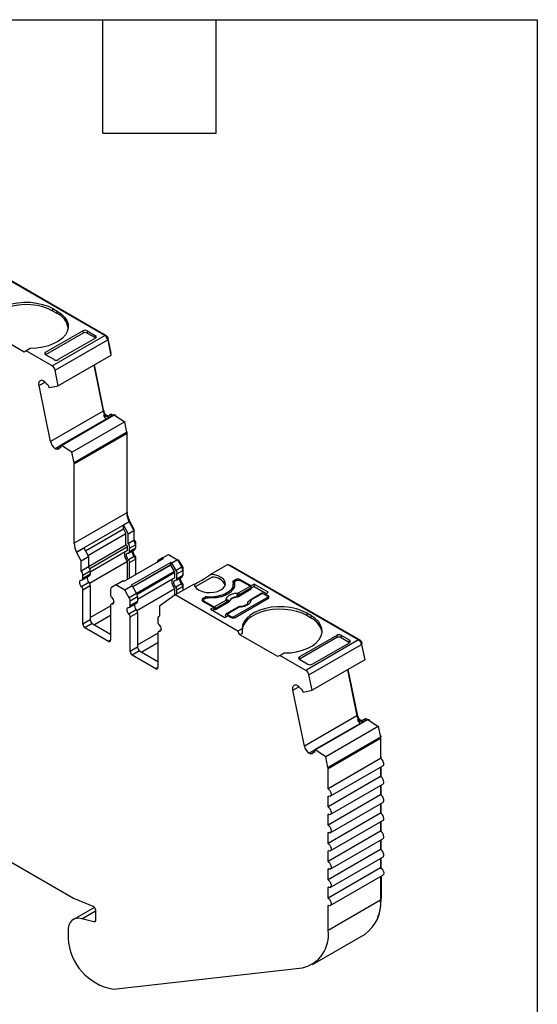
# Model space of a CAD drawing. Header units: millimetres. Extents: x 6 to 273, y 6 to 210.
# Tile 10 of 10: x 238 to 273, y 143 to 210. Entities that reach past the tile are written whole.
import ezdxf

# ---------------------------------------------------------------- set-up
doc = ezdxf.new("R2010")
doc.units = ezdxf.units.MM
doc.linetypes.add('SLD-Solid', pattern=[0])
doc.layers.add('TEXT', color=140, linetype='SLD-Solid', lineweight=25)

msp = doc.modelspace()

# ---------------------------------------------------------------- linework, layer by layer
for p, q in [((243.965, 188.32), (235.183, 193.39)), ((244.071, 188.3), (235.321, 193.351)), ((240.487, 190.124), (240.77, 189.961)), ((240.487, 189.961), (240.487, 190.124)), ((240.77, 189.798), (240.487, 189.961)), ((240.77, 189.798), (240.77, 189.961)), ((238.542, 187.205), (235.997, 188.675)), ((239.992, 187.185), (242.501, 188.634)), ((242.514, 188.478), (239.992, 187.022)), ((240.43, 186.279), (243.965, 188.32)), ((240.634, 185.979), (244.17, 188.021)), ((243.356, 188.141), (240.847, 186.692)), ((242.501, 188.634), (242.514, 188.478)), ((242.785, 188.634), (243.357, 188.304)), ((242.785, 188.634), (242.797, 188.478)), ((242.797, 188.478), (243.368, 188.148)), ((243.369, 188.149), (243.357, 188.304)), ((244.027, 188.274), (244.071, 188.3)), ((244.156, 188.07), (244.207, 188.1)), ((244.17, 188.021), (244.383, 186.978)), ((244.408, 187.122), (244.207, 188.1)), ((238.962, 187.448), (238.684, 187.287)), ((238.684, 187.287), (238.542, 187.205)), ((240.43, 186.279), (238.684, 187.287)), ((239.981, 187.029), (239.992, 187.185)), ((240.563, 186.692), (239.992, 187.022)), ((244.383, 186.978), (240.847, 184.937)), ((244.359, 187.094), (244.408, 187.122)), ((243.228, 186.312), (243.859, 183.23)), ((243.897, 183.31), (243.277, 186.34)), ((240.847, 184.937), (240.634, 185.979)), ((239.555, 184.945), (239.963, 185.181)), ((240.323, 181.189), (239.555, 184.945)), ((239.824, 185.275), (239.704, 185.307)), ((240.131, 185.023), (240.081, 185.036)), ((240.261, 184.819), (240.22, 184.83)), ((240.261, 184.819), (240.847, 184.937)), ((243.859, 183.23), (240.323, 181.189)), ((244.481, 182.941), (241.016, 180.941)), ((241.057, 180.929), (244.593, 182.971)), ((243.848, 183.282), (243.897, 183.31)), ((243.966, 182.969), (243.895, 182.928)), ((243.895, 182.928), (244.195, 182.848)), ((243.966, 182.969), (244.266, 182.889)), ((244.055, 182.95), (244.049, 182.947)), ((244.252, 182.897), (244.055, 182.95)), ((244.195, 182.848), (244.244, 182.876)), ((244.367, 183.002), (244.296, 182.961)), ((244.449, 183.009), (244.378, 182.968)), ((244.378, 182.968), (244.481, 182.941)), ((244.449, 183.009), (244.552, 182.982)), ((244.593, 182.971), (244.552, 182.982)), ((244.676, 182.953), (244.574, 182.981)), ((244.593, 182.971), (245.297, 182.507)), ((244.666, 182.922), (244.706, 182.945)), ((244.706, 182.945), (244.676, 182.953)), ((241.761, 180.466), (245.297, 182.507)), ((245.297, 182.507), (245.443, 181.791)), ((245.299, 182.495), (245.348, 182.523)), ((245.443, 181.791), (241.908, 179.75)), ((241.915, 179.682), (245.451, 181.723)), ((245.433, 181.843), (245.481, 181.87)), ((245.442, 181.8), (245.486, 181.825)), ((245.451, 181.723), (245.451, 176.397)), ((245.486, 176.499), (245.486, 181.825)), ((241.016, 180.915), (240.646, 180.701)), ((240.767, 180.669), (240.914, 180.754)), ((241.013, 180.834), (240.931, 180.787)), ((240.95, 180.789), (241.01, 180.824)), ((240.95, 180.789), (241, 180.776)), ((241.016, 180.941), (241.057, 180.929)), ((241.761, 180.466), (241.057, 180.929)), ((240.646, 180.701), (240.767, 180.669)), ((241.908, 179.75), (241.761, 180.466)), ((241.915, 174.356), (241.915, 179.682)), ((245.451, 176.397), (241.915, 174.356)), ((245.451, 176.479), (245.486, 176.499)), ((245.609, 175.791), (242.073, 173.75)), ((245.609, 175.789), (245.22, 175.565)), ((245.22, 175.321), (245.22, 175.565)), ((245.22, 175.565), (245.534, 174.982)), ((245.644, 175.865), (245.588, 175.833)), ((245.59, 175.829), (245.644, 175.86)), ((245.609, 175.789), (245.609, 175.791)), ((245.609, 175.789), (245.923, 175.207)), ((245.644, 175.86), (245.644, 175.865)), ((245.958, 175.277), (245.644, 175.86)), ((242.668, 173.848), (245.22, 175.321)), ((242.841, 173.528), (245.392, 175.001)), ((245.22, 175.321), (245.392, 175.001)), ((245.392, 174.232), (245.392, 175.001)), ((245.534, 174.982), (245.923, 175.207)), ((245.534, 174.297), (245.534, 174.982)), ((245.902, 175.245), (245.958, 175.277)), ((245.923, 175.207), (245.923, 174.522)), ((245.958, 174.568), (245.958, 175.277)), ((242.882, 172.783), (245.392, 174.232)), ((245.923, 174.522), (245.534, 174.297)), ((245.644, 174.019), (246.033, 174.243)), ((245.923, 174.548), (245.958, 174.568)), ((246.024, 174.32), (246.068, 174.345)), ((246.033, 174.243), (246.033, 174.016)), ((246.033, 174.097), (246.068, 174.118)), ((246.068, 174.118), (246.068, 174.345)), ((242.073, 173.748), (242.568, 174.034)), ((242.073, 173.75), (242.073, 173.748)), ((242.387, 173.166), (242.073, 173.748)), ((242.568, 174.034), (242.882, 173.452)), ((245.503, 174.1), (242.961, 172.633)), ((242.992, 172.424), (245.503, 173.873)), ((245.503, 173.873), (245.503, 174.1)), ((245.948, 173.466), (245.559, 173.241)), ((245.603, 173.7), (245.991, 173.924)), ((245.644, 173.791), (245.644, 174.019)), ((246.033, 174.016), (245.644, 173.791)), ((246.026, 173.469), (245.972, 173.437)), ((246.033, 174.063), (246.048, 174.072)), ((247.859, 173.363), (248.248, 173.587)), ((248.248, 173.587), (248.861, 173.233)), ((248.348, 173.53), (248.383, 173.55)), ((242.387, 173.166), (242.882, 173.452)), ((242.387, 172.481), (242.387, 173.166)), ((242.882, 173.452), (242.882, 172.766)), ((245.503, 173.124), (242.951, 171.651)), ((245.278, 171.791), (247.93, 173.322)), ((245.503, 171.921), (245.503, 173.124)), ((245.644, 173.043), (246.033, 173.267)), ((245.644, 172.002), (245.644, 173.043)), ((248.402, 173.05), (245.75, 171.519)), ((248.402, 172.886), (245.856, 171.417)), ((248.414, 172.879), (245.862, 171.406)), ((246.02, 173.342), (246.068, 173.369)), ((246.033, 173.267), (246.033, 172.227)), ((246.068, 172.247), (246.068, 173.369)), ((247.859, 173.363), (247.568, 173.195)), ((247.93, 173.322), (247.859, 173.363)), ((248.402, 172.886), (248.402, 173.05)), ((248.472, 173.009), (248.402, 173.05)), ((248.414, 172.879), (248.402, 172.886)), ((248.664, 172.446), (248.414, 172.879)), ((248.861, 173.233), (248.472, 173.009)), ((248.764, 172.504), (248.472, 173.009)), ((248.861, 173.233), (249.153, 172.729)), ((248.882, 173.198), (248.938, 173.23)), ((249.209, 172.761), (248.938, 173.23)), ((252.248, 172.911), (251.087, 172.241)), ((252.248, 172.911), (261.03, 167.842)), ((252.35, 172.852), (252.386, 172.873)), ((261.136, 167.821), (252.386, 172.873)), ((242.882, 172.766), (242.387, 172.481)), ((242.456, 171.883), (242.951, 172.169)), ((242.497, 172.202), (242.992, 172.488)), ((242.992, 172.26), (242.497, 171.975)), ((242.497, 171.975), (242.497, 172.202)), ((242.992, 172.488), (242.992, 172.26)), ((248.664, 172.446), (246.112, 170.973)), ((248.685, 172.377), (246.143, 170.91)), ((248.685, 172.036), (248.685, 172.377)), ((249.153, 172.729), (248.764, 172.504)), ((248.826, 172.295), (249.215, 172.52)), ((248.826, 171.954), (248.826, 172.295)), ((249.215, 172.179), (248.826, 171.954)), ((249.153, 172.729), (249.209, 172.761)), ((249.206, 172.596), (249.25, 172.622)), ((249.215, 172.52), (249.215, 172.179)), ((249.215, 172.26), (249.25, 172.281)), ((249.215, 172.227), (249.229, 172.235)), ((249.25, 172.281), (249.25, 172.622)), ((242.907, 171.711), (242.412, 171.425)), ((242.497, 171.226), (242.992, 171.512)), ((242.992, 171.512), (242.992, 169.192)), ((244.713, 171.546), (244.421, 171.378)), ((244.713, 171.546), (245.208, 171.832)), ((245.326, 171.192), (244.713, 171.546)), ((245.208, 171.832), (245.278, 171.791)), ((245.821, 171.478), (245.326, 171.192)), ((245.75, 171.519), (245.821, 171.478)), ((245.821, 171.478), (246.112, 170.973)), ((246.174, 170.587), (248.685, 172.036)), ((249.98, 171.602), (248.713, 170.87)), ((249.13, 171.629), (248.741, 171.404)), ((248.785, 171.863), (249.173, 172.087)), ((249.208, 171.632), (249.153, 171.6)), ((249.202, 171.505), (249.25, 171.532)), ((249.25, 171.18), (249.25, 171.532)), ((251.2, 172.07), (250.055, 171.409)), ((252.599, 171.431), (252.599, 171.595)), ((252.779, 171.911), (252.637, 171.829)), ((252.637, 171.829), (252.637, 171.666)), ((252.687, 171.695), (252.637, 171.666)), ((252.685, 171.707), (252.685, 171.544)), ((252.687, 171.527), (252.687, 171.691)), ((252.849, 171.85), (252.743, 171.789)), ((252.779, 171.911), (252.779, 171.809)), ((253.807, 171.481), (253.061, 171.911)), ((253.061, 171.911), (253.061, 171.85)), ((253.739, 171.459), (253.061, 171.85)), ((254.019, 171.603), (253.807, 171.481)), ((253.807, 171.357), (253.807, 171.481)), ((254.967, 171.056), (254.019, 171.603)), ((254.019, 171.603), (254.019, 171.44)), ((242.497, 168.906), (242.497, 171.226)), ((244.359, 171.241), (244.359, 170.9)), ((245.617, 170.688), (245.326, 171.192)), ((246.112, 170.973), (245.617, 170.688)), ((248.685, 171.287), (246.133, 169.814)), ((248.713, 170.87), (247.651, 170.127)), ((248.685, 170.85), (248.685, 171.287)), ((252.92, 168.441), (248.713, 170.87)), ((248.826, 171.206), (249.215, 171.43)), ((248.826, 170.936), (248.826, 171.206)), ((249.215, 171.43), (249.215, 171.16)), ((252.951, 170.751), (252.948, 170.816)), ((253.816, 171.251), (252.951, 170.751)), ((252.952, 171.004), (253.739, 171.459)), ((253.81, 171.344), (253.022, 170.889)), ((254.526, 170.981), (253.739, 170.526)), ((254.576, 170.976), (253.789, 170.521)), ((253.816, 171.251), (253.81, 171.344)), ((254.019, 171.44), (253.811, 171.32)), ((254.019, 171.44), (254.826, 170.974)), ((254.865, 170.809), (254.576, 170.976)), ((254.755, 170.933), (254.967, 171.056)), ((254.971, 170.809), (254.755, 170.933)), ((254.755, 170.933), (254.755, 170.872)), ((254.971, 170.646), (254.971, 170.809)), ((242.992, 169.355), (244.359, 170.144)), ((244.359, 170.152), (244.359, 167.831)), ((244.562, 170.336), (244.4, 170.243)), ((244.444, 170.252), (244.553, 170.315)), ((245.638, 170.046), (246.133, 170.332)), ((245.679, 170.479), (246.174, 170.764)), ((245.679, 170.138), (245.679, 170.479)), ((246.174, 170.423), (245.679, 170.138)), ((246.174, 170.764), (246.174, 170.423)), ((250.693, 170.707), (250.551, 170.625)), ((250.551, 170.625), (250.551, 170.462)), ((250.613, 170.498), (250.551, 170.462)), ((250.551, 170.462), (251.297, 170.032)), ((250.613, 170.523), (250.613, 170.426)), ((250.763, 170.646), (250.657, 170.584)), ((250.657, 170.462), (251.335, 170.071)), ((250.657, 170.401), (250.657, 170.462)), ((250.693, 170.707), (250.693, 170.605)), ((250.865, 170.739), (250.865, 170.676)), ((251.335, 170.071), (252.122, 170.525)), ((252.193, 170.41), (251.405, 169.956)), ((252.277, 170.362), (251.412, 169.863)), ((252.277, 170.362), (252.271, 170.426)), ((252.333, 170.424), (252.331, 170.438)), ((254.865, 170.687), (252.673, 169.421)), ((252.743, 169.36), (254.971, 170.646)), ((252.844, 170.735), (252.845, 170.719)), ((254.865, 170.584), (254.865, 170.687)), ((254.909, 170.61), (254.909, 170.748)), ((254.971, 170.646), (254.909, 170.682)), ((244.359, 169.491), (243.275, 168.865)), ((246.089, 169.874), (245.594, 169.588)), ((245.679, 169.389), (246.174, 169.675)), ((246.174, 169.675), (246.174, 167.355)), ((247.651, 170.127), (247.651, 169.442)), ((251.297, 170.032), (251.084, 169.909)), ((251.084, 169.909), (252.033, 169.362)), ((251.297, 169.868), (251.226, 169.828)), ((251.297, 170.032), (251.297, 169.868)), ((251.412, 169.863), (251.297, 169.93)), ((251.405, 169.956), (251.412, 169.863)), ((252.033, 169.362), (252.245, 169.484)), ((252.095, 169.469), (252.101, 169.554)), ((252.909, 170.047), (252.122, 169.593)), ((252.172, 169.588), (252.959, 170.042)), ((252.172, 169.588), (252.46, 169.421)), ((252.245, 169.484), (252.46, 169.36)), ((257.834, 169.482), (257.552, 169.646)), ((257.552, 169.646), (257.552, 169.482)), ((257.834, 169.319), (257.552, 169.482)), ((257.834, 169.482), (257.834, 169.319)), ((242.992, 169.192), (242.497, 168.906)), ((243.134, 168.947), (242.639, 168.661)), ((243.134, 168.947), (244.359, 168.239)), ((245.679, 167.069), (245.679, 169.389)), ((247.541, 169.291), (247.541, 169.063)), ((247.651, 169.456), (247.603, 169.428)), ((252.156, 169.433), (252.095, 169.469)), ((252.46, 169.421), (252.46, 169.36)), ((252.673, 169.335), (252.673, 169.421)), ((244.218, 167.749), (242.639, 168.661)), ((246.174, 167.518), (247.548, 168.311)), ((247.541, 168.315), (247.541, 165.994)), ((247.744, 168.499), (247.582, 168.406)), ((247.626, 168.415), (247.735, 168.479)), ((253.198, 168.602), (252.92, 168.441)), ((253.061, 168.196), (252.92, 168.441)), ((253.213, 168.284), (253.061, 168.196)), ((255.607, 166.727), (253.061, 168.196)), ((244.359, 167.831), (244.218, 167.749)), ((247.541, 167.654), (246.457, 167.028)), ((259.566, 168.155), (257.057, 166.707)), ((259.579, 167.999), (257.057, 166.543)), ((261.03, 167.842), (257.494, 165.801)), ((257.699, 165.501), (261.235, 167.542)), ((257.912, 166.214), (260.421, 167.662)), ((259.566, 168.155), (259.579, 167.999)), ((260.421, 167.826), (259.85, 168.156)), ((259.85, 168.156), (259.862, 168)), ((259.862, 168), (260.433, 167.67)), ((260.434, 167.67), (260.421, 167.826)), ((261.091, 167.796), (261.136, 167.821)), ((261.221, 167.592), (261.272, 167.622)), ((261.235, 167.542), (261.448, 166.5)), ((261.279, 167.589), (261.272, 167.622)), ((246.174, 167.355), (245.679, 167.069)), ((246.316, 167.11), (245.821, 166.824)), ((246.316, 167.11), (247.541, 166.402)), ((255.748, 166.809), (256.027, 166.969)), ((247.4, 165.913), (245.821, 166.824)), ((255.748, 166.809), (255.607, 166.727)), ((257.494, 165.801), (255.748, 166.809)), ((257.046, 166.55), (257.057, 166.707)), ((257.057, 166.543), (257.628, 166.213)), ((261.448, 166.5), (257.912, 164.459)), ((261.424, 166.615), (261.473, 166.643)), ((247.541, 165.994), (247.4, 165.913)), ((260.293, 165.833), (260.924, 162.752)), ((260.961, 162.832), (260.341, 165.861)), ((257.912, 164.459), (257.699, 165.501)), ((256.62, 164.466), (257.028, 164.702)), ((257.388, 160.711), (256.62, 164.466)), ((256.889, 164.796), (256.768, 164.829)), ((257.196, 164.545), (257.146, 164.558)), ((257.326, 164.341), (257.285, 164.352)), ((257.326, 164.341), (257.912, 164.459)), ((260.924, 162.752), (257.388, 160.711)), ((261.546, 162.462), (258.081, 160.462)), ((258.122, 160.451), (261.658, 162.492)), ((260.913, 162.804), (260.961, 162.832)), ((261.031, 162.49), (260.96, 162.45)), ((260.96, 162.45), (261.26, 162.369)), ((261.031, 162.49), (261.331, 162.41)), ((261.12, 162.472), (261.114, 162.468)), ((261.317, 162.419), (261.12, 162.472)), ((261.26, 162.369), (261.309, 162.398)), ((261.432, 162.523), (261.361, 162.482)), ((261.514, 162.53), (261.443, 162.49)), ((261.443, 162.49), (261.546, 162.462)), ((261.617, 162.503), (261.514, 162.53)), ((261.658, 162.492), (261.617, 162.503)), ((261.741, 162.475), (261.638, 162.502)), ((261.658, 162.492), (262.362, 162.029)), ((261.731, 162.444), (261.771, 162.467)), ((261.771, 162.467), (261.741, 162.475)), ((262.362, 162.029), (258.826, 159.988)), ((262.362, 162.029), (262.508, 161.312)), ((262.364, 162.017), (262.412, 162.045)), ((262.508, 161.312), (258.973, 159.271)), ((258.98, 159.204), (262.515, 161.245)), ((262.498, 161.364), (262.546, 161.392)), ((262.506, 161.321), (262.551, 161.347)), ((262.515, 161.245), (262.515, 159.88)), ((262.551, 161.299), (262.551, 161.347)), ((258.081, 160.436), (257.711, 160.223)), ((257.711, 160.223), (257.832, 160.19)), ((257.832, 160.19), (257.979, 160.275)), ((258.077, 160.356), (257.996, 160.309)), ((258.015, 160.311), (258.075, 160.345)), ((258.015, 160.311), (258.065, 160.297)), ((258.081, 160.462), (258.122, 160.451)), ((258.826, 159.988), (258.122, 160.451)), ((258.973, 159.271), (258.826, 159.988)), ((262.515, 159.88), (258.98, 157.839)), ((262.515, 159.962), (262.551, 159.982)), ((262.551, 159.852), (262.551, 159.982)), ((258.98, 157.839), (258.98, 159.204)), ((259.13, 157.334), (262.665, 159.375)), ((262.515, 159.289), (262.515, 158.655)), ((262.551, 158.627), (262.551, 159.309)), ((262.515, 158.655), (258.98, 156.614)), ((259.13, 156.11), (262.665, 158.151)), ((262.515, 158.064), (262.515, 157.431)), ((262.551, 157.402), (262.551, 158.085)), ((262.515, 157.431), (258.98, 155.39)), ((258.98, 156.614), (258.98, 157.349)), ((259.13, 154.885), (262.665, 156.926)), ((231.738, 156.329), (241.871, 150.479)), ((262.515, 156.839), (262.515, 156.206)), ((262.551, 156.177), (262.551, 156.86)), ((262.515, 156.206), (258.98, 154.165)), ((258.98, 155.39), (258.98, 156.125)), ((259.13, 153.66), (262.665, 155.701)), ((262.515, 155.614), (262.515, 154.981)), ((262.551, 154.952), (262.551, 155.635)), ((262.515, 154.981), (258.98, 152.94)), ((258.98, 154.165), (258.98, 154.9)), ((259.13, 152.435), (262.665, 154.476)), ((262.515, 154.39), (262.515, 153.756)), ((262.551, 153.728), (262.551, 154.41)), ((262.515, 153.756), (258.98, 151.715)), ((258.98, 152.94), (258.98, 153.675)), ((259.13, 151.21), (262.665, 153.251)), ((262.515, 153.165), (262.515, 152.531)), ((262.551, 152.503), (262.551, 153.185)), ((262.515, 152.531), (258.98, 150.49)), ((258.98, 151.715), (258.98, 152.45)), ((259.13, 149.986), (262.665, 152.027)), ((262.515, 151.94), (262.515, 150.359)), ((262.551, 151.96), (262.551, 150.461)), ((258.98, 150.49), (258.98, 151.225)), ((241.976, 150.428), (243.176, 149.942)), ((262.515, 150.359), (258.98, 148.318)), ((262.551, 150.461), (262.515, 150.44)), ((243.271, 149.865), (241.864, 149.053)), ((242.419, 149.102), (243.339, 149.633)), ((243.339, 149.687), (243.339, 148.981)), ((258.98, 148.318), (258.98, 150)), ((243.234, 148.884), (242.419, 149.102)), ((243.332, 148.941), (243.234, 148.884)), ((241.5, 148.25), (241.5, 148.005)), ((257.944, 146.029), (261.48, 148.07)), ((244.554, 144.362), (257.26, 145.807))]:
    msp.add_line(p, q)
at = {"flags": 128}
for points in [[(236.134, 189.081), (236.169, 189.327), (236.275, 189.567), (236.45, 189.794), (236.688, 190), (236.982, 190.18), (237.325, 190.329), (237.706, 190.443), (238.114, 190.518), (238.539, 190.553), (238.968, 190.546), (239.389, 190.498), (239.789, 190.41), (240.159, 190.284), (240.487, 190.124)], [(240.487, 189.961), (240.168, 190.117), (239.809, 190.241), (239.419, 190.329), (239.01, 190.38), (238.593, 190.391), (238.177, 190.363), (237.775, 190.295), (237.398, 190.191), (237.055, 190.053), (236.756, 189.884), (236.509, 189.689), (236.321, 189.473), (236.196, 189.243), (236.138, 189.004), (236.135, 188.975)], [(240.77, 189.961), (241.046, 189.772), (241.264, 189.558), (241.417, 189.327), (241.501, 189.084), (241.512, 188.836), (241.452, 188.591), (241.322, 188.355), (241.124, 188.135), (240.866, 187.938), (240.554, 187.768), (240.197, 187.631), (239.805, 187.53), (239.39, 187.468), (238.962, 187.448)], [(239.555, 184.945), (239.545, 185.014), (239.543, 185.079), (239.55, 185.138), (239.566, 185.19), (239.59, 185.234), (239.621, 185.269), (239.66, 185.293), (239.704, 185.307)], [(249.98, 171.602), (250.029, 171.45), (250.143, 171.31), (250.314, 171.191), (250.532, 171.102), (250.782, 171.046), (251.048, 171.03), (251.313, 171.052), (251.559, 171.113), (251.771, 171.207), (251.935, 171.329), (252.039, 171.471), (252.078, 171.624), (252.049, 171.778), (251.954, 171.922), (251.798, 172.048), (251.592, 172.147), (251.35, 172.213), (251.087, 172.241)], [(242.412, 171.425), (242.36, 171.492), (242.32, 171.569), (242.294, 171.648), (242.285, 171.723), (242.294, 171.788), (242.32, 171.837), (242.36, 171.867), (242.412, 171.874)], [(252.581, 171.73), (252.597, 171.549), (252.548, 171.37), (252.436, 171.202), (252.265, 171.05), (252.043, 170.922), (251.78, 170.823), (251.488, 170.758), (251.178, 170.73), (250.865, 170.739)], [(244.444, 170.701), (244.496, 170.634), (244.537, 170.557), (244.562, 170.478), (244.571, 170.403), (244.562, 170.338), (244.537, 170.289), (244.496, 170.26), (244.444, 170.252)], [(245.594, 169.588), (245.542, 169.655), (245.502, 169.732), (245.476, 169.811), (245.467, 169.886), (245.476, 169.951), (245.502, 170), (245.542, 170.03), (245.594, 170.037)], [(257.552, 169.646), (257.224, 169.805), (256.854, 169.931), (256.454, 170.019), (256.033, 170.068), (255.604, 170.074), (255.179, 170.04), (254.771, 169.964), (254.39, 169.85), (254.047, 169.701), (253.753, 169.521), (253.515, 169.315), (253.34, 169.089), (253.234, 168.849), (253.198, 168.602)], [(257.552, 169.482), (257.233, 169.638), (256.874, 169.762), (256.484, 169.851), (256.075, 169.901), (255.657, 169.913), (255.242, 169.884), (254.84, 169.817), (254.463, 169.713), (254.12, 169.574), (253.821, 169.405), (253.574, 169.211), (253.386, 168.995), (253.261, 168.765), (253.203, 168.525), (253.2, 168.496)], [(256.027, 166.969), (256.454, 166.99), (256.87, 167.051), (257.262, 167.152), (257.619, 167.289), (257.931, 167.459), (258.189, 167.657), (258.386, 167.877), (258.517, 168.113), (258.577, 168.358), (258.565, 168.606), (258.482, 168.848), (258.329, 169.08), (258.111, 169.293), (257.834, 169.482)], [(247.626, 168.864), (247.678, 168.797), (247.718, 168.72), (247.744, 168.641), (247.753, 168.566), (247.744, 168.501), (247.718, 168.452), (247.678, 168.423), (247.626, 168.415)], [(256.62, 164.466), (256.61, 164.535), (256.608, 164.6), (256.615, 164.659), (256.631, 164.712), (256.655, 164.756), (256.686, 164.791), (256.724, 164.815), (256.768, 164.829)], [(262.515, 152.531), (262.597, 152.466), (262.665, 152.373), (262.711, 152.267), (262.728, 152.164), (262.711, 152.08), (262.665, 152.027), (262.665, 152.027)], [(258.98, 150.49), (259.061, 150.425), (259.13, 150.332), (259.176, 150.226), (259.192, 150.123), (259.176, 150.039), (259.13, 149.986), (259.061, 149.972), (258.98, 150)], [(242.419, 149.102), (242.229, 149.134), (242.051, 149.122), (241.893, 149.068), (241.756, 148.973), (241.647, 148.84), (241.566, 148.672), (241.517, 148.473), (241.5, 148.25)]]:
    msp.add_lwpolyline(points, dxfattribs=at)
for centre, radius, start, end in [((240.208, 188.595), 1.327, 10.55243, 64.96313), ((243.709, 187.926), 0.47, 11.63448, 57.00237), ((240.173, 185.885), 0.47, 11.63448, 57.00237), ((244.648, 183.401), 0.807, 192.16093, 212.31255), ((244.526, 183.311), 0.738, 211.22046, 233.79845), ((244.417, 182.908), 0.106, 72.25079, 117.96229), ((245.112, 181.721), 0.339, 0.34632, 11.86584), ((241.1, 181.352), 0.794, 191.81859, 235.11089), ((241.576, 179.68), 0.339, 0.34733, 11.86539), ((246.842, 176.437), 1.392, 181.62762, 207.61952), ((243.306, 174.396), 1.392, 181.62766, 207.61943), ((245.571, 174.222), 0.462, 2.68162, 40.48108), ((246.217, 173.754), 0.395, 168.79207, 226.95593), ((245.722, 173.252), 0.311, 2.82602, 43.43121), ((245.934, 174.005), 0.0995, 305.30611, 6.00619), ((242.036, 172.181), 0.462, 2.6816, 40.48111), ((242.531, 172.466), 0.462, 2.68163, 40.48107), ((242.893, 172.25), 0.0995, 305.30606, 6.00596), ((248.782, 172.505), 0.433, 1.95649, 31.14371), ((249.116, 172.168), 0.0995, 305.30578, 6.00643), ((242.413, 171.959), 0.0853, 269.3918, 10.36518), ((243.177, 171.999), 0.395, 168.79207, 226.95596), ((242.681, 171.497), 0.311, 2.82617, 43.43114), ((249.399, 171.917), 0.395, 168.79207, 226.95594), ((248.904, 171.415), 0.311, 2.82615, 43.43122), ((251.229, 171.129), 0.941, 26.80648, 91.75039), ((252.672, 171.744), 0.0919, 112.11453, 189.09413), ((252.706, 171.542), 0.142, 119.04463, 139.60298), ((252.92, 171.638), 0.307, 62.6097, 117.39027), ((242.186, 171.211), 0.311, 2.82606, 43.43137), ((244.509, 171.256), 0.151, 125.69809, 185.62044), ((244.67, 170.915), 0.311, 182.82626, 223.43116), ((245.742, 170.75), 0.433, 1.95651, 31.1437), ((252.028, 171.441), 0.571, 319.13909, 359.04685), ((252.626, 170.434), 0.5, 49.88215, 58.74261), ((252.868, 170.874), 0.155, 5.689, 57.19914), ((254.94, 170.727), 0.0873, 290.78344, 69.21664), ((244.443, 170.167), 0.0853, 89.39192, 190.36561), ((245.247, 170.464), 0.433, 1.95646, 31.14376), ((246.359, 170.162), 0.395, 168.79207, 226.95594), ((246.075, 170.413), 0.0995, 305.30604, 6.00624), ((250.582, 170.544), 0.0873, 110.78342, 249.21656), ((250.832, 170.44), 0.301, 83.66938, 117.59752), ((252.038, 170.395), 0.155, 5.689, 57.19914), ((252.163, 170.472), 0.118, 336.66803, 18.17484), ((252.833, 170.162), 0.573, 88.8448, 151.14983), ((253.632, 170.423), 0.00686, 52.52028, 103.5056), ((253.759, 170.481), 0.0497, 54.01601, 114.69586), ((245.595, 170.122), 0.0853, 269.39188, 10.36545), ((245.368, 169.374), 0.311, 2.82618, 43.43121), ((245.863, 169.66), 0.311, 2.82618, 43.43121), ((252.93, 170.002), 0.0498, 54.01818, 114.67136), ((242.804, 168.92), 0.307, 182.60569, 237.39449), ((243.299, 169.206), 0.307, 182.60563, 237.39453), ((247.67, 169.312), 0.131, 98.38576, 189.50152), ((247.852, 169.078), 0.311, 182.82615, 223.43123), ((252.602, 169.633), 0.307, 242.60967, 297.39033), ((257.273, 168.117), 1.327, 10.55241, 64.96314), ((247.625, 168.33), 0.0853, 89.39182, 190.36526), ((244.273, 167.817), 0.0873, 230.7969, 9.21386), ((260.774, 167.447), 0.47, 11.62767, 57.06617), ((245.986, 167.083), 0.307, 182.60554, 237.39459), ((246.481, 167.369), 0.307, 182.60546, 237.39464), ((247.455, 165.98), 0.0873, 230.79709, 9.21418), ((257.239, 165.406), 0.47, 11.62784, 57.06609), ((261.713, 162.922), 0.807, 192.16094, 212.31277), ((261.591, 162.832), 0.738, 211.22067, 233.79849), ((261.482, 162.429), 0.106, 72.25079, 117.96229), ((258.165, 160.874), 0.794, 191.81853, 235.11155), ((242.292, 151.205), 0.839, 239.84977, 247.82784), ((259.947, 150.142), 2.578, 306.49125, 4.82093), ((256.775, 147.984), 2.23, 282.5615, 8.60144), ((243.327, 148.008), 1.827, 180.10726, 186.5483), ((245.17, 147.972), 3.662, 182.69847, 260.31642)]:
    msp.add_arc(centre, radius, start, end)
for centre, major_axis, ratio, start_param, end_param in [((242.643, 188.552), (0.2, 0.001), 0.577279, 0.781586, 2.352382), ((242.655, 188.396), (0.2, 0.001), 0.577279, 0.781586, 2.352383), ((243.215, 188.222), (0.2, 0.001), 0.577279, 5.493975, 7.064772), ((240.134, 187.104), (0.2, 0.001), 0.577279, 2.352383, 3.923179), ((240.705, 186.774), (0.2, 0.001), 0.577279, 3.923179, 5.493975), ((251.029, 172.268), (1.05, 0.672), 0.043548, 3.181704, 4.740184), ((255.748, 167.135), (-1.803, 3.123), 0.577335, 0.787087, 0.89248), ((259.708, 168.074), (0.2, 0.001), 0.577279, 0.781586, 2.352382), ((259.72, 167.918), (0.2, 0.001), 0.577279, 0.781586, 2.352383), ((260.279, 167.744), (0.2, 0.001), 0.577279, 5.493975, 7.064772), ((257.199, 166.625), (0.2, 0.001), 0.577279, 2.352383, 3.923179), ((257.77, 166.295), (0.2, 0.001), 0.577279, 3.923179, 5.493975)]:
    msp.add_ellipse(centre, major_axis=major_axis, ratio=ratio, start_param=start_param, end_param=end_param)
for points, knots in [([(244.207, 188.1), (244.2, 188.139), (244.182, 188.181), (244.133, 188.252), (244.102, 188.282), (244.071, 188.3)], [0, 0, 0, 0, 0.5, 0.5, 1, 1, 1, 1]), ([(239.824, 185.275), (239.837, 185.27), (239.863, 185.262), (239.902, 185.238), (239.947, 185.201), (239.996, 185.148), (240.025, 185.1), (240.039, 185.076)], [0, 0, 0, 0, 0.167102, 0.331946, 0.500386, 0.749443, 1, 1, 1, 1]), ([(240.131, 185.023), (240.143, 185.002), (240.168, 184.961), (240.198, 184.896), (240.213, 184.852), (240.22, 184.83)], [0, 0, 0, 0, 0.334506, 0.665494, 1, 1, 1, 1]), ([(244.055, 182.95), (244.043, 182.969), (244.018, 183.006), (243.985, 183.065), (243.951, 183.136), (243.918, 183.218), (243.904, 183.279), (243.897, 183.31)], [0, 0, 0, 0, 0.166418, 0.332427, 0.500143, 0.749348, 1, 1, 1, 1]), ([(244.195, 182.848), (244.201, 182.847), (244.214, 182.845), (244.229, 182.851), (244.241, 182.862), (244.244, 182.875), (244.246, 182.881)], [0, 0, 0, 0, 0.24851, 0.499884, 0.748539, 1, 1, 1, 1]), ([(244.246, 182.881), (244.253, 182.916), (244.269, 182.943), (244.315, 182.973), (244.346, 182.977), (244.378, 182.968)], [0, 0, 0, 0, 0.5, 0.5, 1, 1, 1, 1]), ([(240.92, 180.769), (240.917, 180.756), (240.91, 180.731), (240.892, 180.701), (240.864, 180.675), (240.823, 180.659), (240.785, 180.665), (240.767, 180.669)], [0, 0, 0, 0, 0.167102, 0.331946, 0.500386, 0.749443, 1, 1, 1, 1]), ([(241.016, 180.941), (241.017, 180.92), (241.02, 180.88), (241.014, 180.824), (241.005, 180.792), (241, 180.776)], [0, 0, 0, 0, 0.334506, 0.665494, 1, 1, 1, 1]), ([(245.644, 175.865), (245.632, 175.892), (245.607, 175.946), (245.576, 176.027), (245.548, 176.108), (245.518, 176.216), (245.492, 176.35), (245.488, 176.449), (245.486, 176.499)], [0, 0, 0, 0, 0.124911, 0.249364, 0.374182, 0.500184, 0.74937, 1, 1, 1, 1]), ([(245.503, 174.1), (245.503, 174.13), (245.488, 174.167), (245.443, 174.221), (245.414, 174.236), (245.392, 174.232)], [0, 0, 0, 0, 0.5, 0.5, 1, 1, 1, 1]), ([(245.534, 174.297), (245.567, 174.257), (245.595, 174.209), (245.634, 174.112), (245.644, 174.062), (245.644, 174.019)], [0, 0, 0, 0, 0.5, 0.5, 1, 1, 1, 1]), ([(246.068, 174.345), (246.068, 174.382), (246.057, 174.425), (246.018, 174.505), (245.989, 174.542), (245.958, 174.568)], [0, 0, 0, 0, 0.5, 0.5, 1, 1, 1, 1]), ([(246.047, 174.073), (246.05, 174.075), (246.059, 174.08), (246.066, 174.095), (246.068, 174.11), (246.068, 174.118)], [0, 0, 0, 0, 0.2622203, 0.6311102, 1, 1, 1, 1]), ([(245.327, 173.772), (245.319, 173.758), (245.295, 173.719), (245.286, 173.623), (245.3, 173.497), (245.344, 173.364), (245.412, 173.233), (245.472, 173.161), (245.503, 173.124)], [0, 0, 0, 0, 0.093688, 0.274951, 0.456213, 0.637475, 0.818738, 1, 1, 1, 1]), ([(245.559, 173.241), (245.547, 173.256), (245.523, 173.284), (245.491, 173.333), (245.461, 173.393), (245.438, 173.465), (245.429, 173.54), (245.437, 173.607), (245.464, 173.656), (245.504, 173.688), (245.541, 173.69), (245.559, 173.69)], [0, 0, 0, 0, 0.08328, 0.165662, 0.250294, 0.373781, 0.500178, 0.623657, 0.750052, 0.874275, 1, 1, 1, 1]), ([(245.857, 173.871), (245.857, 173.869), (245.852, 173.839), (245.866, 173.765), (245.899, 173.66), (245.954, 173.556), (246.002, 173.498), (246.026, 173.469)], [0, 0, 0, 0, 0.013351, 0.260014, 0.506676, 0.753338, 1, 1, 1, 1]), ([(247.568, 173.195), (247.561, 173.19), (247.549, 173.182), (247.534, 173.164), (247.519, 173.139), (247.508, 173.104), (247.506, 173.073), (247.506, 173.057)], [0, 0, 0, 0, 0.166556, 0.332331, 0.500193, 0.749367, 1, 1, 1, 1]), ([(249.229, 172.236), (249.232, 172.238), (249.241, 172.243), (249.248, 172.258), (249.25, 172.273), (249.25, 172.281)], [0, 0, 0, 0, 0.262221, 0.63111, 1, 1, 1, 1]), ([(248.509, 171.935), (248.501, 171.921), (248.477, 171.882), (248.468, 171.786), (248.482, 171.66), (248.526, 171.527), (248.594, 171.396), (248.654, 171.324), (248.685, 171.287)], [0, 0, 0, 0, 0.0936888, 0.274951, 0.4562133, 0.6374755, 0.8187378, 1, 1, 1, 1]), ([(248.741, 171.404), (248.729, 171.419), (248.705, 171.447), (248.673, 171.496), (248.643, 171.556), (248.62, 171.628), (248.611, 171.704), (248.619, 171.77), (248.646, 171.819), (248.686, 171.852), (248.723, 171.853), (248.741, 171.854)], [0, 0, 0, 0, 0.0832795, 0.1656625, 0.2502941, 0.3737808, 0.5001782, 0.6236571, 0.7500515, 0.8742751, 1, 1, 1, 1]), ([(249.039, 172.034), (249.038, 172.032), (249.034, 172.002), (249.048, 171.929), (249.081, 171.823), (249.136, 171.719), (249.184, 171.661), (249.208, 171.632)], [0, 0, 0, 0, 0.013351, 0.260014, 0.506676, 0.753338, 1, 1, 1, 1]), ([(252.687, 171.691), (252.692, 171.668), (252.701, 171.622), (252.704, 171.552), (252.698, 171.484), (252.683, 171.416), (252.658, 171.348), (252.602, 171.237), (252.484, 171.089), (252.258, 170.926), (251.975, 170.796), (251.683, 170.718), (251.412, 170.678), (251.172, 170.665), (251.013, 170.674), (250.933, 170.678)], [0, 0, 0, 0, 0.042112, 0.083729, 0.125101, 0.166484, 0.208132, 0.250294, 0.375098, 0.50009, 0.624895, 0.749887, 0.833557, 0.916248, 1, 1, 1, 1]), ([(252.743, 171.789), (252.733, 171.782), (252.713, 171.769), (252.694, 171.744), (252.683, 171.718), (252.685, 171.7), (252.687, 171.691)], [0, 0, 0, 0, 0.249233, 0.499959, 0.749241, 1, 1, 1, 1]), ([(252.849, 171.85), (252.877, 171.866), (252.916, 171.875), (252.995, 171.875), (253.034, 171.866), (253.061, 171.85)], [0, 0, 0, 0, 0.5, 0.5, 1, 1, 1, 1]), ([(252.122, 170.525), (252.123, 170.54), (252.125, 170.57), (252.136, 170.615), (252.155, 170.659), (252.19, 170.718), (252.254, 170.79), (252.362, 170.866), (252.494, 170.928), (252.641, 170.972), (252.796, 170.999), (252.9, 171.003), (252.952, 171.004)], [0, 0, 0, 0, 0.06027, 0.120056, 0.179893, 0.240314, 0.370015, 0.500128, 0.629829, 0.759943, 0.879871, 1, 1, 1, 1]), ([(252.844, 170.735), (252.849, 170.747), (252.858, 170.769), (252.869, 170.804), (252.878, 170.834), (252.883, 170.853), (252.885, 170.862)], [0, 0, 0, 0, 0.306881, 0.575882, 0.806979, 1, 1, 1, 1]), ([(252.948, 170.816), (252.936, 170.805), (252.906, 170.774), (252.868, 170.749), (252.844, 170.735)], [0, 0, 0, 0, 0.389276, 1, 1, 1, 1]), ([(252.885, 170.862), (252.889, 170.874), (252.897, 170.903), (252.913, 170.943), (252.931, 170.978), (252.945, 170.996), (252.952, 171.004)], [0, 0, 0, 0, 0.220475, 0.499075, 0.748119, 1, 1, 1, 1]), ([(253.022, 170.889), (253.008, 170.88), (252.981, 170.862), (252.959, 170.831), (252.948, 170.816)], [0, 0, 0, 0, 0.521485, 1, 1, 1, 1]), ([(253.81, 171.344), (253.808, 171.364), (253.8, 171.389), (253.774, 171.431), (253.757, 171.449), (253.739, 171.459)], [0, 0, 0, 0, 0.5, 0.5, 1, 1, 1, 1]), ([(254.576, 170.976), (254.567, 170.979), (254.55, 170.987), (254.533, 170.986), (254.527, 170.981), (254.526, 170.98)], [0, 0, 0, 0, 0.472475, 0.944949, 1, 1, 1, 1]), ([(254.865, 170.809), (254.892, 170.793), (254.909, 170.77), (254.909, 170.725), (254.892, 170.703), (254.865, 170.687)], [0, 0, 0, 0, 0.5, 0.5, 1, 1, 1, 1]), ([(250.657, 170.462), (250.63, 170.478), (250.613, 170.501), (250.613, 170.546), (250.63, 170.568), (250.657, 170.584)], [0, 0, 0, 0, 0.5, 0.5, 1, 1, 1, 1]), ([(252.271, 170.426), (252.264, 170.427), (252.248, 170.43), (252.221, 170.425), (252.202, 170.415), (252.193, 170.41)], [0, 0, 0, 0, 0.317222, 0.645084, 1, 1, 1, 1]), ([(252.331, 170.438), (252.328, 170.437), (252.321, 170.434), (252.304, 170.43), (252.288, 170.428), (252.276, 170.426), (252.271, 170.426)], [0, 0, 0, 0, 0.332097, 0.61117, 0.833934, 1, 1, 1, 1]), ([(252.333, 170.424), (252.33, 170.416), (252.323, 170.401), (252.304, 170.38), (252.286, 170.368), (252.277, 170.362)], [0, 0, 0, 0, 0.3357194, 0.6642806, 1, 1, 1, 1]), ([(252.845, 170.719), (252.82, 170.716), (252.769, 170.71), (252.697, 170.695), (252.629, 170.674), (252.566, 170.649), (252.502, 170.616), (252.442, 170.576), (252.391, 170.528), (252.353, 170.477), (252.339, 170.441), (252.333, 170.424)], [0, 0, 0, 0, 0.101069, 0.200103, 0.298615, 0.398141, 0.500173, 0.626627, 0.756016, 0.877292, 1, 1, 1, 1]), ([(252.951, 170.751), (252.941, 170.746), (252.921, 170.736), (252.885, 170.725), (252.858, 170.721), (252.845, 170.719)], [0, 0, 0, 0, 0.335719, 0.664281, 1, 1, 1, 1]), ([(253.789, 170.521), (253.788, 170.506), (253.786, 170.476), (253.775, 170.432), (253.756, 170.388), (253.721, 170.329), (253.656, 170.257), (253.549, 170.181), (253.417, 170.119), (253.27, 170.075), (253.115, 170.047), (253.011, 170.044), (252.959, 170.042)], [0, 0, 0, 0, 0.06027, 0.120056, 0.179893, 0.240314, 0.370015, 0.500128, 0.629829, 0.759943, 0.879871, 1, 1, 1, 1]), ([(253.574, 170.294), (253.553, 170.265), (253.512, 170.207), (253.37, 170.137), (253.202, 170.09), (253.074, 170.085), (253.02, 170.083)], [0, 0, 0, 0, 0.261846, 0.528245, 0.802184, 1, 1, 1, 1]), ([(253.739, 170.526), (253.717, 170.512), (253.678, 170.487), (253.645, 170.447), (253.63, 170.429)], [0, 0, 0, 0, 0.553024, 1, 1, 1, 1]), ([(251.335, 170.071), (251.352, 170.061), (251.37, 170.043), (251.396, 170.001), (251.404, 169.977), (251.405, 169.956)], [0, 0, 0, 0, 0.5, 0.5, 1, 1, 1, 1]), ([(252.101, 169.554), (252.103, 169.573), (252.111, 169.588), (252.137, 169.6), (252.154, 169.598), (252.172, 169.588)], [0, 0, 0, 0, 0.5, 0.5, 1, 1, 1, 1]), ([(253.012, 170.08), (252.995, 170.078), (252.962, 170.074), (252.926, 170.056), (252.909, 170.047)], [0, 0, 0, 0, 0.512278, 1, 1, 1, 1]), ([(252.959, 170.042), (252.972, 170.056), (252.992, 170.077), (253.007, 170.079), (253.012, 170.079)], [0, 0, 0, 0, 0.682117, 1, 1, 1, 1]), ([(253.012, 170.079), (253.013, 170.08), (253.018, 170.081), (253.022, 170.078), (253.026, 170.076)], [0, 0, 0, 0, 0.17328, 1, 1, 1, 1]), ([(252.46, 169.421), (252.47, 169.416), (252.49, 169.406), (252.527, 169.398), (252.573, 169.394), (252.626, 169.399), (252.657, 169.414), (252.673, 169.421)], [0, 0, 0, 0, 0.168224, 0.3311335, 0.500763, 0.7495865, 1, 1, 1, 1]), ([(261.272, 167.622), (261.264, 167.661), (261.246, 167.702), (261.197, 167.774), (261.167, 167.804), (261.136, 167.821)], [0, 0, 0, 0, 0.5, 0.5, 1, 1, 1, 1]), ([(256.889, 164.796), (256.902, 164.792), (256.928, 164.784), (256.967, 164.759), (257.012, 164.723), (257.061, 164.67), (257.089, 164.621), (257.104, 164.597)], [0, 0, 0, 0, 0.1671016, 0.3319461, 0.5003862, 0.7494426, 1, 1, 1, 1]), ([(257.196, 164.545), (257.208, 164.524), (257.233, 164.483), (257.263, 164.417), (257.278, 164.374), (257.285, 164.352)], [0, 0, 0, 0, 0.334506, 0.665494, 1, 1, 1, 1]), ([(261.12, 162.472), (261.108, 162.49), (261.083, 162.527), (261.05, 162.586), (261.016, 162.657), (260.983, 162.74), (260.969, 162.801), (260.961, 162.832)], [0, 0, 0, 0, 0.166418, 0.332427, 0.500143, 0.749348, 1, 1, 1, 1]), ([(261.26, 162.369), (261.266, 162.368), (261.278, 162.366), (261.294, 162.372), (261.306, 162.384), (261.309, 162.396), (261.311, 162.403)], [0, 0, 0, 0, 0.24851, 0.499884, 0.748539, 1, 1, 1, 1]), ([(261.311, 162.403), (261.318, 162.438), (261.334, 162.464), (261.38, 162.495), (261.41, 162.498), (261.443, 162.49)], [0, 0, 0, 0, 0.5, 0.5, 1, 1, 1, 1]), ([(257.985, 160.291), (257.982, 160.278), (257.975, 160.252), (257.957, 160.222), (257.929, 160.197), (257.888, 160.181), (257.85, 160.187), (257.832, 160.19)], [0, 0, 0, 0, 0.167102, 0.331946, 0.500386, 0.749443, 1, 1, 1, 1]), ([(258.081, 160.462), (258.082, 160.442), (258.085, 160.401), (258.079, 160.346), (258.07, 160.313), (258.065, 160.297)], [0, 0, 0, 0, 0.334506, 0.665494, 1, 1, 1, 1]), ([(262.665, 159.375), (262.695, 159.392), (262.715, 159.425), (262.732, 159.51), (262.727, 159.562), (262.695, 159.67), (262.668, 159.724), (262.599, 159.818), (262.557, 159.856), (262.515, 159.88)], [0, 0, 0, 0, 0.25, 0.25, 0.5, 0.5, 0.75, 0.75, 1, 1, 1, 1]), ([(262.665, 158.151), (262.695, 158.168), (262.715, 158.2), (262.732, 158.285), (262.727, 158.337), (262.695, 158.445), (262.668, 158.499), (262.599, 158.593), (262.557, 158.631), (262.515, 158.655)], [0, 0, 0, 0, 0.25, 0.25, 0.5, 0.5, 0.75, 0.75, 1, 1, 1, 1]), ([(258.98, 157.839), (259.035, 157.807), (259.091, 157.749), (259.169, 157.613), (259.192, 157.536), (259.192, 157.408), (259.169, 157.357), (259.091, 157.312), (259.035, 157.317), (258.98, 157.349)], [0, 0, 0, 0, 0.25, 0.25, 0.5, 0.5, 0.75, 0.75, 1, 1, 1, 1]), ([(262.665, 156.926), (262.695, 156.943), (262.715, 156.975), (262.732, 157.06), (262.727, 157.113), (262.695, 157.22), (262.668, 157.275), (262.599, 157.368), (262.557, 157.407), (262.515, 157.431)], [0, 0, 0, 0, 0.25, 0.25, 0.5, 0.5, 0.75, 0.75, 1, 1, 1, 1]), ([(258.98, 156.614), (259.035, 156.582), (259.091, 156.524), (259.169, 156.388), (259.192, 156.311), (259.192, 156.183), (259.169, 156.132), (259.091, 156.087), (259.035, 156.092), (258.98, 156.125)], [0, 0, 0, 0, 0.25, 0.25, 0.5, 0.5, 0.75, 0.75, 1, 1, 1, 1]), ([(262.665, 155.701), (262.695, 155.718), (262.715, 155.75), (262.732, 155.835), (262.727, 155.888), (262.695, 155.995), (262.668, 156.05), (262.599, 156.143), (262.557, 156.182), (262.515, 156.206)], [0, 0, 0, 0, 0.25, 0.25, 0.5, 0.5, 0.75, 0.75, 1, 1, 1, 1]), ([(258.98, 155.39), (259.035, 155.358), (259.091, 155.299), (259.169, 155.163), (259.192, 155.086), (259.192, 154.958), (259.169, 154.908), (259.091, 154.862), (259.035, 154.868), (258.98, 154.9)], [0, 0, 0, 0, 0.25, 0.25, 0.5, 0.5, 0.75, 0.75, 1, 1, 1, 1]), ([(262.665, 154.476), (262.695, 154.493), (262.715, 154.526), (262.732, 154.611), (262.727, 154.663), (262.695, 154.77), (262.668, 154.825), (262.599, 154.918), (262.557, 154.957), (262.515, 154.981)], [0, 0, 0, 0, 0.25, 0.25, 0.5, 0.5, 0.75, 0.75, 1, 1, 1, 1]), ([(258.98, 154.165), (259.035, 154.133), (259.091, 154.074), (259.169, 153.938), (259.192, 153.862), (259.192, 153.733), (259.169, 153.683), (259.091, 153.637), (259.035, 153.643), (258.98, 153.675)], [0, 0, 0, 0, 0.25, 0.25, 0.5, 0.5, 0.75, 0.75, 1, 1, 1, 1]), ([(262.665, 153.251), (262.695, 153.268), (262.715, 153.301), (262.732, 153.386), (262.727, 153.438), (262.695, 153.545), (262.668, 153.6), (262.599, 153.694), (262.557, 153.732), (262.515, 153.756)], [0, 0, 0, 0, 0.25, 0.25, 0.5, 0.5, 0.75, 0.75, 1, 1, 1, 1]), ([(258.98, 152.94), (259.035, 152.908), (259.091, 152.85), (259.169, 152.714), (259.192, 152.637), (259.192, 152.508), (259.169, 152.458), (259.091, 152.413), (259.035, 152.418), (258.98, 152.45)], [0, 0, 0, 0, 0.25, 0.25, 0.5, 0.5, 0.75, 0.75, 1, 1, 1, 1]), ([(258.98, 151.715), (259.035, 151.683), (259.091, 151.625), (259.169, 151.489), (259.192, 151.412), (259.192, 151.284), (259.169, 151.233), (259.091, 151.188), (259.035, 151.193), (258.98, 151.225)], [0, 0, 0, 0, 0.25, 0.25, 0.5, 0.5, 0.75, 0.75, 1, 1, 1, 1]), ([(262.327, 149.192), (262.366, 149.295), (262.455, 149.53), (262.533, 149.955), (262.545, 150.292), (262.551, 150.461)], [0, 0, 0, 0, 0.2785213, 0.6392607, 1, 1, 1, 1]), ([(243.176, 149.942), (243.187, 149.938), (243.207, 149.928), (243.237, 149.905), (243.265, 149.875), (243.29, 149.84), (243.311, 149.802), (243.327, 149.763), (243.337, 149.723), (243.338, 149.699), (243.339, 149.687)], [0, 0, 0, 0, 0.127624, 0.2495, 0.371756, 0.500465, 0.623898, 0.750214, 0.874378, 1, 1, 1, 1]), ([(243.339, 148.981), (243.338, 148.97), (243.337, 148.947), (243.327, 148.919), (243.308, 148.894), (243.278, 148.877), (243.248, 148.882), (243.234, 148.884)], [0, 0, 0, 0, 0.167528, 0.331641, 0.500533, 0.749499, 1, 1, 1, 1])]:
    msp.add_open_spline(points, degree=3, knots=knots)
for points in [[(240.081, 185.036), (240.066, 185.04), (240.049, 185.056), (240.039, 185.076)], [(245.486, 181.825), (245.486, 181.84), (245.484, 181.855), (245.481, 181.87)], [(240.92, 180.769), (240.923, 180.785), (240.935, 180.793), (240.95, 180.789)], [(245.644, 173.791), (245.644, 173.728), (245.609, 173.687), (245.559, 173.69)], [(246.068, 173.369), (246.068, 173.401), (246.051, 173.442), (246.026, 173.469)], [(245.559, 173.241), (245.609, 173.187), (245.644, 173.106), (245.644, 173.043)], [(248.685, 172.377), (248.685, 172.398), (248.677, 172.424), (248.664, 172.446)], [(248.764, 172.504), (248.803, 172.436), (248.826, 172.359), (248.826, 172.295)], [(249.25, 172.622), (249.25, 172.664), (249.235, 172.716), (249.209, 172.761)], [(248.826, 171.954), (248.826, 171.891), (248.791, 171.85), (248.741, 171.854)], [(249.25, 171.532), (249.25, 171.564), (249.233, 171.605), (249.208, 171.632)], [(248.741, 171.404), (248.791, 171.35), (248.826, 171.269), (248.826, 171.206)], [(250.763, 170.646), (250.807, 170.671), (250.872, 170.683), (250.933, 170.678)], [(252.275, 170.509), (252.232, 170.538), (252.176, 170.541), (252.122, 170.525)], [(252.331, 170.438), (252.325, 170.463), (252.307, 170.488), (252.275, 170.509)], [(253.58, 170.31), (253.586, 170.353), (253.604, 170.394), (253.636, 170.428)], [(253.636, 170.428), (253.679, 170.475), (253.735, 170.506), (253.789, 170.521)], [(257.146, 164.558), (257.131, 164.562), (257.114, 164.578), (257.104, 164.597)], [(262.515, 161.245), (262.515, 161.266), (262.513, 161.289), (262.508, 161.312)], [(262.551, 161.347), (262.551, 161.361), (262.549, 161.376), (262.546, 161.392)], [(257.985, 160.291), (257.988, 160.307), (258, 160.315), (258.015, 160.311)], [(258.973, 159.271), (258.977, 159.248), (258.98, 159.225), (258.98, 159.204)]]:
    msp.add_open_spline(points, degree=3)
at = {"layer": 'TEXT'}
for p, q in [((6.35, 209.55), (273.05, 209.55)), ((243.84, 201.93), (243.84, 209.55)), ((251.46, 201.93), (251.46, 209.55)), ((273.05, 209.55), (273.05, 6.35)), ((243.84, 201.93), (251.46, 201.93))]:
    msp.add_line(p, q, dxfattribs=at)

doc.saveas('drawing.dxf')
